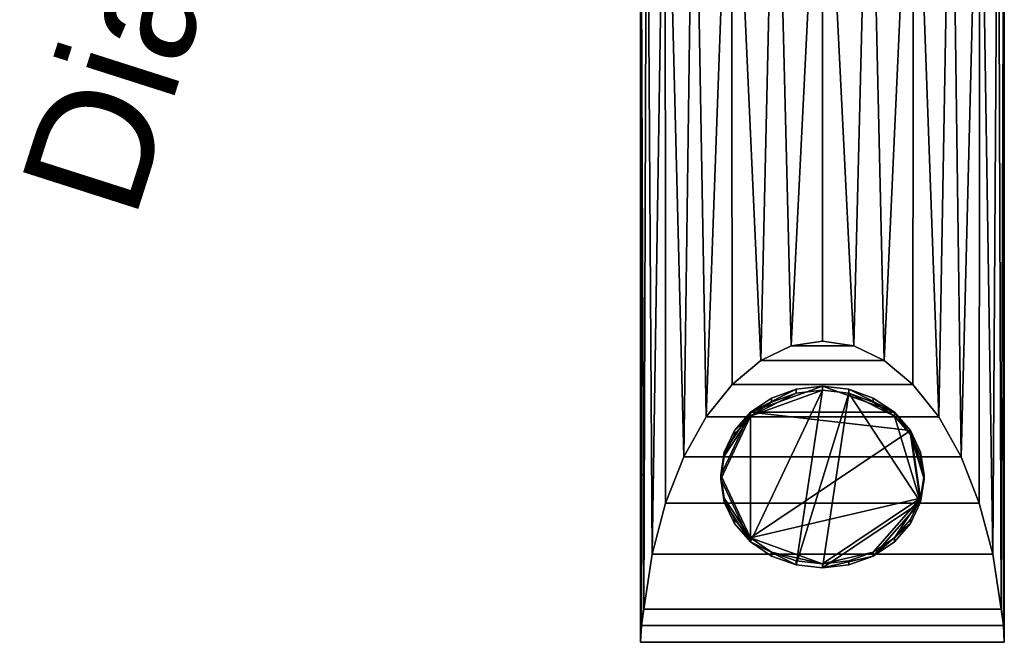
# Model space of a CAD drawing. Header units: millimetres. Extents: x -97 to 81, y -147 to 32.
# Tile 1 of 7: x -97 to 22, y -147 to -72. Entities that reach past the tile are written whole.
import ezdxf

# ---------------------------------------------------------------- set-up
doc = ezdxf.new("R2010")
doc.units = ezdxf.units.MM
doc.layers.add('P-SANR-FIXT', color=6, linetype='Continuous', lineweight=30)
doc.styles.add('Arial', font='arial.ttf', dxfattribs={"height": 14.6304})

# ---------------------------------------------------------------- blocks, each defined once
blk = doc.blocks.new('FamilyGeomCombination_357728-_3D_')
at = {"layer": 'P-SANR-FIXT'}
mesh = blk.add_polyface(dxfattribs=at)
corners = [(22, -147, 160), (22, 0, 160), (21.25, 5.69, 160), (19.05, 11, 160), (15.56, 15.56, 160), (11, 19.05, 160), (5.69, 21.25, 160), (0, 22, 160), (-5.69, 21.25, 160), (-11, 19.05, 160), (-15.56, 15.56, 160), (-19.05, 11, 160), (-21.25, 5.69, 160), (-22, 0, 160), (-22, -147, 160)]
mesh.append_faces([[corners[k] for k in face] for face in [(6, 9, 10, 13)]], dxfattribs={"vtx0": -1, "vtx2": -1, "vtx3": -1})
mesh.append_faces([[corners[k] for k in face] for face in [(3, 4, 2), (0, 1, 13, 14)]], dxfattribs={"vtx1": -1})
mesh.append_faces([[corners[k] for k in face] for face in [(1, 2, 6, 13)]], dxfattribs={"vtx1": -1, "vtx2": -1, "vtx3": -1})
mesh.append_faces([[corners[k] for k in face] for face in [(7, 8, 9, 6), (11, 12, 13, 10)]], dxfattribs={"vtx2": -1})
mesh.append_faces([[corners[k] for k in face] for face in [(4, 5, 6, 2)]], dxfattribs={"vtx2": -1, "vtx3": -1})
mesh = blk.add_polyface(dxfattribs=at)
corners = [(-22, -147, 160), (-22, 0, 160), (-22, 0, 113.7), (-22, -1.19, 122.76), (-22, -4.69, 131.2), (-22, -10.25, 138.45), (-22, -17.5, 144.01), (-22, -25.94, 147.51), (-22, -35, 148.7), (-22, -147, 148.7)]
mesh.append_faces([[corners[k] for k in face] for face in [(5, 1, 4), (7, 1, 6)]], dxfattribs={"vtx0": -1, "vtx1": -1})
mesh.append_faces([[corners[k] for k in face] for face in [(2, 3, 1)]], dxfattribs={"vtx1": -1})
mesh.append_faces([[corners[k] for k in face] for face in [(5, 6, 1), (3, 4, 1), (7, 8, 1)]], dxfattribs={"vtx1": -1, "vtx2": -1})
mesh.append_faces([[corners[k] for k in face] for face in [(8, 9, 0, 1)]], dxfattribs={"vtx3": -1})
mesh = blk.add_polyface(dxfattribs=at)
corners = [(22, -147, 160), (22, -147, 148.7), (22, -35, 148.7), (22, -25.94, 147.51), (22, -17.5, 144.01), (22, -10.25, 138.45), (22, -4.69, 131.2), (22, -1.19, 122.76), (22, 0, 113.7), (22, 0, 160)]
mesh.append_faces([[corners[k] for k in face] for face in [(9, 2, 3), (9, 3, 4)]], dxfattribs={"vtx0": -1, "vtx2": -1})
mesh.append_faces([[corners[k] for k in face] for face in [(4, 5, 9), (6, 7, 9), (5, 6, 9)]], dxfattribs={"vtx1": -1, "vtx2": -1})
mesh.append_faces([[corners[k] for k in face] for face in [(0, 1, 2, 9), (7, 8, 9)]], dxfattribs={"vtx2": -1})
mesh = blk.add_polyface(dxfattribs=at)
corners = [(-22, -35, 148.7), (-21.25, -35, 143.01), (-19.05, -35, 137.7), (-15.56, -35, 133.14), (-11, -35, 129.65), (-5.69, -35, 127.45), (0, -35, 126.7), (5.69, -35, 127.45), (11, -35, 129.65), (15.56, -35, 133.14), (19.05, -35, 137.7), (21.25, -35, 143.01), (22, -35, 148.7), (22, -147, 148.7), (21.91, -144.98, 146.68), (21.63, -142.97, 144.67), (20.61, -136.35, 141), (18.97, -130.15, 137.56), (16.77, -124.55, 134.46), (14.06, -119.71, 131.78), (10.93, -115.8, 129.61), (7.47, -112.91, 128.01), (3.79, -111.14, 127.03), (0, -110.55, 126.7), (-3.79, -111.14, 127.03), (-7.47, -112.91, 128.01), (-10.93, -115.8, 129.61), (-14.06, -119.71, 131.78), (-16.77, -124.55, 134.46), (-18.97, -130.15, 137.56), (-20.61, -136.35, 141), (-21.63, -142.97, 144.67), (-21.91, -144.98, 146.68), (-22, -147, 148.7)]
mesh.append_faces([[corners[k] for k in face] for face in [(14, 12, 13)]], dxfattribs={"vtx0": -1})
mesh.append_faces([[corners[k] for k in face] for face in [(2, 30, 1), (1, 31, 0), (30, 2, 29), (22, 7, 21), (20, 8, 19), (17, 10, 16), (15, 12, 14), (18, 10, 17)]], dxfattribs={"vtx0": -1, "vtx1": -1})
mesh.append_faces([[corners[k] for k in face] for face in [(28, 2, 3), (25, 4, 5), (6, 23, 24), (24, 5, 6), (2, 28, 29), (6, 22, 23), (22, 6, 7), (21, 7, 8), (18, 9, 10), (19, 8, 9), (15, 11, 12)]], dxfattribs={"vtx0": -1, "vtx2": -1})
mesh.append_faces([[corners[k] for k in face] for face in [(33, 0, 32)]], dxfattribs={"vtx1": -1})
mesh.append_faces([[corners[k] for k in face] for face in [(3, 4, 27), (24, 25, 5), (31, 32, 0), (30, 31, 1), (25, 26, 4), (27, 28, 3), (26, 27, 4), (10, 11, 16), (20, 21, 8), (18, 19, 9), (15, 16, 11)]], dxfattribs={"vtx1": -1, "vtx2": -1})
mesh = blk.add_polyface(dxfattribs=at)
corners = [(21.63, -142.97, 144.67), (-21.63, -142.97, 144.67), (-20.61, -136.35, 141), (-18.97, -130.15, 137.56), (-16.77, -124.55, 134.46), (-14.06, -119.71, 131.78), (-10.93, -115.8, 129.61), (-7.47, -112.91, 128.01), (-3.79, -111.14, 127.03), (0, -110.55, 126.7), (3.79, -111.14, 127.03), (7.47, -112.91, 128.01), (10.93, -115.8, 129.61), (14.06, -119.71, 131.78), (16.77, -124.55, 134.46), (18.97, -130.15, 137.56), (20.61, -136.35, 141)]
mesh.append_faces([[corners[k] for k in face] for face in [(2, 16, 0, 1)]], dxfattribs={"vtx0": -1})
mesh.append_faces([[corners[k] for k in face] for face in [(6, 12, 13, 5), (7, 11, 12, 6), (5, 13, 14, 4), (3, 15, 16, 2), (4, 14, 15, 3), (8, 10, 11, 7)]], dxfattribs={"vtx0": -1, "vtx2": -1})
mesh.append_faces([[corners[k] for k in face] for face in [(9, 10, 8)]], dxfattribs={"vtx1": -1})
mesh = blk.add_polyface(dxfattribs=at)
corners = [(-21.63, -142.97, 144.67), (21.63, -142.97, 144.67), (21.91, -144.98, 146.68), (22, -147, 148.7), (-22, -147, 148.7), (-21.91, -144.98, 146.68)]
mesh.append_faces([[corners[k] for k in face] for face in [(1, 2, 5, 0)]], dxfattribs={"vtx1": -1})
mesh.append_faces([[corners[k] for k in face] for face in [(2, 3, 4, 5)]], dxfattribs={"vtx3": -1})
mesh = blk.add_polyface(dxfattribs=at)
corners = [(22, -147, 160), (-22, -147, 160), (-22, -147, 148.7), (22, -147, 148.7)]
mesh.append_faces([[corners[k] for k in face] for face in [(0, 1, 2, 3)]])

msp = doc.modelspace()

# ---------------------------------------------------------------- block references
at = {"color": 9, "lineweight": 30}
msp.add_blockref('FamilyGeomCombination_357728-_3D_', (0, 0), dxfattribs=at)

# ---------------------------------------------------------------- texts
at = {"color": 5, "lineweight": 30, "insert": (-84.6, -52.23, -32.4), "char_height": 14.63, "width": 99.2058, "attachment_point": 2, "rotation": 72.2786, "line_spacing_factor": 0.941778, "style": 'Arial', "bg_fill": 3, "box_fill_scale": 1.25, "bg_fill_color": 256, "bg_fill_true_color": 13158600, "bg_fill_transparency": 0}
msp.add_mtext('Diameter', dxfattribs=at)

# ---------------------------------------------------------------- meshes
at = {"layer": 'P-SANR-FIXT'}
mesh = msp.add_polyface(dxfattribs=at)
corners = [(0, -137.52, 141.65), (3.18, -137.15, 141.45), (6.15, -136.08, 140.85), (8.7, -134.37, 139.9), (10.65, -132.14, 138.67), (11.88, -129.55, 137.23), (12.3, -126.76, 135.69), (11.88, -123.98, 134.14), (10.65, -121.38, 132.7), (8.7, -119.15, 131.47), (6.15, -117.44, 130.52), (3.18, -116.37, 129.93), (0, -116, 129.72), (-3.18, -116.37, 129.93), (-6.15, -117.44, 130.52), (-8.7, -119.15, 131.47), (-10.65, -121.38, 132.7), (-11.88, -123.98, 134.14), (-12.3, -126.76, 135.69), (-11.88, -129.55, 137.23), (-10.65, -132.14, 138.67), (-8.7, -134.37, 139.9), (-6.15, -136.08, 140.85), (-3.18, -137.15, 141.45)]
mesh.append_faces([[corners[k] for k in face] for face in [(5, 3, 4), (2, 0, 1), (15, 13, 14), (0, 22, 23), (21, 19, 20)]], dxfattribs={"vtx0": -1})
mesh.append_faces([[corners[k] for k in face] for face in [(3, 5, 2), (18, 15, 17), (19, 21, 18)]], dxfattribs={"vtx0": -1, "vtx1": -1})
mesh.append_faces([[corners[k] for k in face] for face in [(21, 5, 8), (0, 2, 5), (0, 5, 21), (15, 21, 8), (15, 18, 21), (9, 12, 15)]], dxfattribs={"vtx0": -1, "vtx1": -1, "vtx2": -1})
mesh.append_faces([[corners[k] for k in face] for face in [(9, 11, 12), (15, 12, 13)]], dxfattribs={"vtx0": -1, "vtx2": -1})
mesh.append_faces([[corners[k] for k in face] for face in [(5, 6, 8), (8, 9, 15), (21, 22, 0)]], dxfattribs={"vtx1": -1, "vtx2": -1})
mesh.append_faces([[corners[k] for k in face] for face in [(6, 7, 8), (9, 10, 11), (15, 16, 17)]], dxfattribs={"vtx2": -1})
mesh = msp.add_polyface(dxfattribs=at)
corners = [(0, -116.49, 128.85), (-3.18, -116.85, 129.05), (-6.15, -117.93, 129.65), (-8.7, -119.64, 130.59), (-10.65, -121.87, 131.83), (-11.88, -124.46, 133.27), (-12.3, -127.25, 134.81), (-11.88, -130.03, 136.35), (-10.65, -132.62, 137.79), (-8.7, -134.85, 139.03), (-6.15, -136.56, 139.98), (-3.18, -137.64, 140.57), (0, -138, 140.77), (0, -137.52, 141.65), (-3.18, -137.15, 141.45), (-6.15, -136.08, 140.85), (-8.7, -134.37, 139.9), (-10.65, -132.14, 138.67), (-11.88, -129.55, 137.23), (-12.3, -126.76, 135.69), (-11.88, -123.98, 134.14), (-10.65, -121.38, 132.7), (-8.7, -119.15, 131.47), (-6.15, -117.44, 130.52), (-3.18, -116.37, 129.93), (0, -116, 129.72)]
mesh.append_faces([[corners[k] for k in face] for face in [(20, 5, 19), (22, 3, 21)]], dxfattribs={"vtx0": -1, "vtx1": -1})
mesh.append_faces([[corners[k] for k in face] for face in [(21, 3, 4), (19, 5, 6)]], dxfattribs={"vtx0": -1, "vtx2": -1})
mesh.append_faces([[corners[k] for k in face] for face in [(13, 14, 11, 12), (0, 1, 24, 25)]], dxfattribs={"vtx1": -1})
mesh.append_faces([[corners[k] for k in face] for face in [(14, 15, 10, 11), (16, 17, 8, 9), (15, 16, 9, 10), (17, 18, 7, 8), (6, 7, 18, 19), (20, 21, 4, 5), (22, 23, 2, 3), (23, 24, 1, 2)]], dxfattribs={"vtx1": -1, "vtx3": -1})
mesh = msp.add_polyface(dxfattribs=at)
corners = [(0, -138, 140.77), (-3.18, -137.64, 140.57), (-6.15, -136.56, 139.98), (-8.7, -134.85, 139.03), (-10.65, -132.62, 137.79), (-11.88, -130.03, 136.35), (-12.3, -127.25, 134.81), (-11.88, -124.46, 133.27), (-10.65, -121.87, 131.83), (-8.7, -119.64, 130.59), (-6.15, -117.93, 129.65), (-3.18, -116.85, 129.05), (0, -116.49, 128.85), (3.18, -116.85, 129.05), (6.15, -117.93, 129.65), (8.7, -119.64, 130.59), (10.65, -121.87, 131.83), (11.88, -124.46, 133.27), (12.3, -127.25, 134.81), (11.88, -130.03, 136.35), (10.65, -132.62, 137.79), (8.7, -134.85, 139.03), (6.15, -136.56, 139.98), (3.18, -137.64, 140.57)]
mesh.append_faces([[corners[k] for k in face] for face in [(11, 9, 10), (5, 3, 4), (3, 1, 2), (0, 22, 23), (22, 20, 21)]], dxfattribs={"vtx0": -1})
mesh.append_faces([[corners[k] for k in face] for face in [(20, 22, 19)]], dxfattribs={"vtx0": -1, "vtx1": -1})
mesh.append_faces([[corners[k] for k in face] for face in [(3, 9, 12), (3, 6, 9), (12, 1, 3), (19, 13, 15), (22, 0, 19), (0, 13, 19)]], dxfattribs={"vtx0": -1, "vtx1": -1, "vtx2": -1})
mesh.append_faces([[corners[k] for k in face] for face in [(3, 5, 6), (13, 0, 1)]], dxfattribs={"vtx0": -1, "vtx2": -1})
mesh.append_faces([[corners[k] for k in face] for face in [(6, 7, 9), (11, 12, 9), (12, 13, 1), (15, 16, 19), (18, 19, 16)]], dxfattribs={"vtx1": -1, "vtx2": -1})
mesh.append_faces([[corners[k] for k in face] for face in [(7, 8, 9), (13, 14, 15), (16, 17, 18)]], dxfattribs={"vtx2": -1})
mesh = msp.add_polyface(dxfattribs=at)
corners = [(0, -138, 140.77), (3.18, -137.64, 140.57), (6.15, -136.56, 139.98), (8.7, -134.85, 139.03), (10.65, -132.62, 137.79), (11.88, -130.03, 136.35), (12.3, -127.25, 134.81), (11.88, -124.46, 133.27), (10.65, -121.87, 131.83), (8.7, -119.64, 130.59), (6.15, -117.93, 129.65), (3.18, -116.85, 129.05), (0, -116.49, 128.85), (0, -116, 129.72), (3.18, -116.37, 129.93), (6.15, -117.44, 130.52), (8.7, -119.15, 131.47), (10.65, -121.38, 132.7), (11.88, -123.98, 134.14), (12.3, -126.76, 135.69), (11.88, -129.55, 137.23), (10.65, -132.14, 138.67), (8.7, -134.37, 139.9), (6.15, -136.08, 140.85), (3.18, -137.15, 141.45), (0, -137.52, 141.65)]
mesh.append_faces([[corners[k] for k in face] for face in [(9, 16, 8)]], dxfattribs={"vtx0": -1, "vtx1": -1})
mesh.append_faces([[corners[k] for k in face] for face in [(8, 16, 17)]], dxfattribs={"vtx0": -1, "vtx2": -1})
mesh.append_faces([[corners[k] for k in face] for face in [(13, 14, 11, 12), (0, 1, 24, 25)]], dxfattribs={"vtx1": -1})
mesh.append_faces([[corners[k] for k in face] for face in [(6, 7, 18), (18, 19, 6)]], dxfattribs={"vtx1": -1, "vtx2": -1})
mesh.append_faces([[corners[k] for k in face] for face in [(14, 15, 10, 11), (15, 16, 9, 10), (17, 18, 7, 8), (19, 20, 5, 6), (20, 21, 4, 5), (22, 23, 2, 3), (21, 22, 3, 4), (23, 24, 1, 2)]], dxfattribs={"vtx1": -1, "vtx3": -1})

doc.saveas('drawing.dxf')
